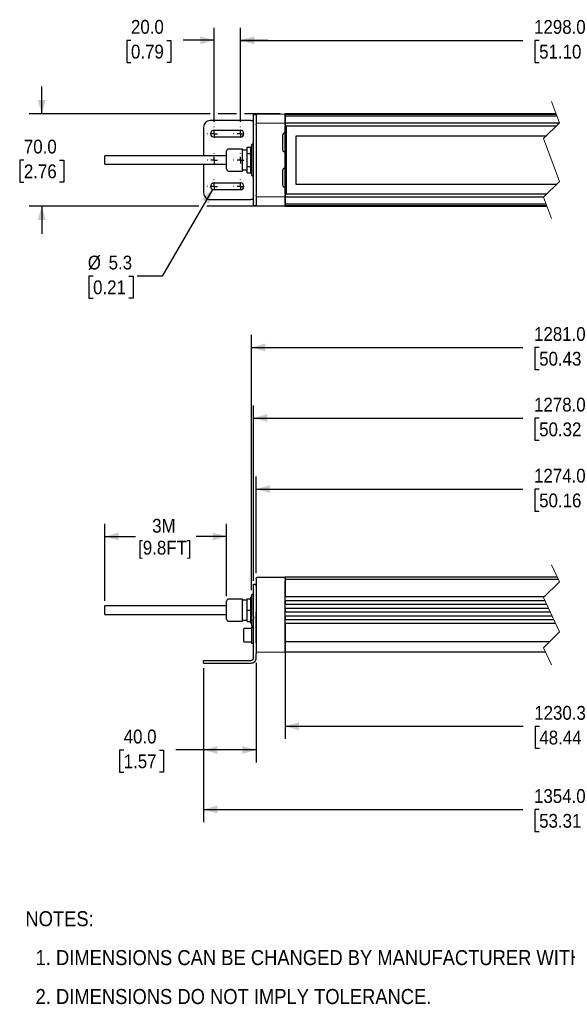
# Model space of a CAD drawing. Header units: millimetres. Extents: x 23 to 1295, y 0 to 794.
# Tile 1 of 4: x 23 to 440, y 35 to 783. Entities that reach past the tile are written whole.
import ezdxf

# ---------------------------------------------------------------- set-up
doc = ezdxf.new("R2010")
doc.units = ezdxf.units.MM
doc.header["$LTSCALE"] = 3
for name, pattern in [('SLD-Center', [19.05, 15.24, -1.27, 1.27, -1.27]), ('SLD-Dashed', [5.08, 2.54, 2.54]), ('SLD-Solid', [0])]:
    doc.linetypes.add(name, pattern=pattern)
doc.layers.add('CENTER', color=40, linetype='SLD-Center')
doc.layers.add('DIMENSIONS', color=140, linetype='SLD-Solid', lineweight=25)
doc.layers.add('TEXT', color=140, linetype='SLD-Solid', lineweight=25)
doc.styles.add('SLDTEXTSTYLE0', font='GOTHIC.TTF', dxfattribs={"width": 0.913})
doc.dimstyles.new('SLDDIMSTYLE0', dxfattribs={"dimtxt": 10.5, "dimasz": 10.5, "dimexe": 0, "dimexo": 0.0625, "dimgap": 2.625, "dimtad": 0, "dimtih": 1, "dimtoh": 1, "dimdec": 1, "dimrnd": 1e-09, "dimzin": 12, "dimdsep": 46, "dimtxsty": 'SLDTEXTSTYLE0', "dimsah": 1, "dimcen": 0.09, "dimadec": 0, "dimazin": 3, "dimtfac": 1, "dimtdec": 1, "dimtofl": 0, "dimtmove": 0, "dimatfit": 3, "dimfxl": 0, "dimfrac": 2, "dimtolj": 1, "dimtzin": 12, "dimarcsym": 0})
doc.dimstyles.new('SLDDIMSTYLE1', dxfattribs={"dimtxt": 10.5, "dimasz": 10.5, "dimexe": 0, "dimexo": 0.0625, "dimgap": 2.625, "dimtad": 0, "dimtih": 1, "dimtoh": 1, "dimdec": 1, "dimrnd": 1e-09, "dimzin": 4, "dimdsep": 46, "dimtxsty": 'SLDTEXTSTYLE0', "dimsah": 1, "dimcen": 0.09, "dimadec": 0, "dimazin": 1, "dimtfac": 1, "dimtdec": 1, "dimtofl": 0, "dimtmove": 0, "dimatfit": 3, "dimfxl": 0, "dimfrac": 2, "dimtolj": 1, "dimtzin": 12, "dimarcsym": 0})
doc.dimstyles.new('SLDDIMSTYLE2', dxfattribs={"dimtxt": 10.5, "dimasz": 10.5, "dimexe": 0, "dimexo": 0.0625, "dimgap": 2.625, "dimtad": 0, "dimtih": 1, "dimtoh": 1, "dimdec": 1, "dimrnd": 1e-09, "dimzin": 4, "dimdsep": 46, "dimtxsty": 'SLDTEXTSTYLE0', "dimsah": 1, "dimcen": 0.09, "dimadec": 0, "dimazin": 1, "dimtfac": 1, "dimtdec": 1, "dimtmove": 0, "dimatfit": 0, "dimfxl": 0, "dimfrac": 2, "dimtolj": 1, "dimtzin": 12, "dimarcsym": 0})
doc.dimstyles.new('SLDDIMSTYLE3', dxfattribs={"dimtxt": 10.5, "dimasz": 10.5, "dimexe": 0, "dimexo": 0.0625, "dimgap": 2.625, "dimtad": 0, "dimtih": 1, "dimtoh": 1, "dimdec": 1, "dimrnd": 1e-09, "dimzin": 12, "dimdsep": 46, "dimtxsty": 'SLDTEXTSTYLE0', "dimsah": 1, "dimcen": 0, "dimadec": 0, "dimazin": 3, "dimtfac": 1, "dimtdec": 1, "dimtofl": 0, "dimtmove": 0, "dimatfit": 3, "dimfxl": 0, "dimfrac": 2, "dimtolj": 1, "dimtzin": 12, "dimarcsym": 0})

# ---------------------------------------------------------------- blocks, each defined once
blk = doc.blocks.new('SW_NOTE_0_2')
at = {"layer": 'TEXT', "color": 0, "char_height": 11.43, "attachment_point": 1, "style": 'SLDTEXTSTYLE0'}
for s, insert in [('NOTES:', (0, 14.6)), ('  1. DIMENSIONS CAN BE CHANGED BY MANUFACTURER WITHOUT NOTICE.', (0, -14.96)), ('  2. DIMENSIONS DO NOT IMPLY TOLERANCE.', (0, -44.52))]:
    blk.add_mtext(s, dxfattribs=dict(at, insert=insert))
blk = doc.blocks.new('_D')
at = {"layer": 'DIMENSIONS'}
for p, q in [((88.24, 341.74), (88.24, 400.17)), ((180.74, 345.36), (180.74, 400.17)), ((88.24, 390.65), (111.38, 390.65)), ((180.74, 390.65), (157.61, 390.65))]:
    blk.add_line(p, q, dxfattribs=at)
for points in [[(88.24, 390.65), (98.74, 387.65), (98.74, 393.65)], [(180.74, 390.65), (170.24, 393.65), (170.24, 387.65)]]:
    blk.add_solid(points, dxfattribs=at)
at = {"layer": 'DIMENSIONS', "char_height": 10.5, "attachment_point": 1, "style": 'SLDTEXTSTYLE0'}
for s, insert in [('3M', (124.18, 404.06)), ('[9.8FT]', (113.51, 387.39))]:
    blk.add_mtext(s, dxfattribs=dict(at, insert=insert))
blk = doc.blocks.new('_D_1')
at = {"layer": 'DIMENSIONS'}
for p, q in [((201.24, 356.85), (201.24, 490.17)), ((670.25, 356.85), (670.25, 490.17)), ((201.24, 480.65), (405.88, 480.65)), ((418.29, 480.57), (415.09, 480.57)), ((415.09, 480.57), (415.09, 463.9)), ((453.2, 480.57), (456.4, 480.57)), ((456.4, 480.57), (456.4, 463.9)), ((513.66, 480.65), (465.61, 480.65)), ((516.28, 475.4), (513.66, 480.65)), ((521.53, 485.9), (516.28, 475.4)), ((524.16, 480.65), (521.53, 485.9)), ((670.25, 480.65), (524.16, 480.65)), ((415.09, 463.9), (418.29, 463.9)), ((456.4, 463.9), (453.2, 463.9))]:
    blk.add_line(p, q, dxfattribs=at)
for points in [[(201.24, 480.65), (211.74, 477.65), (211.74, 483.65)], [(670.25, 480.65), (659.75, 483.65), (659.75, 477.65)]]:
    blk.add_solid(points, dxfattribs=at)
at = {"layer": 'DIMENSIONS', "char_height": 10.5, "attachment_point": 1, "style": 'SLDTEXTSTYLE0'}
for s, insert in [('1278.0', (414.41, 496.11)), ('50.32', (418.29, 477.31))]:
    blk.add_mtext(s, dxfattribs=dict(at, insert=insert))
blk = doc.blocks.new('_D_2')
at = {"layer": 'DIMENSIONS'}
for p, q in [((203.24, 362.71), (203.24, 436.17)), ((668.25, 362.71), (668.25, 436.17)), ((203.24, 426.65), (405.88, 426.65)), ((418.29, 426.57), (415.09, 426.57)), ((415.09, 426.57), (415.09, 409.9)), ((453.2, 426.57), (456.4, 426.57)), ((456.4, 426.57), (456.4, 409.9)), ((495, 426.65), (465.61, 426.65)), ((497.63, 421.4), (495, 426.65)), ((502.88, 431.9), (497.63, 421.4)), ((505.5, 426.65), (502.88, 431.9)), ((668.25, 426.65), (505.5, 426.65)), ((415.09, 409.9), (418.29, 409.9)), ((456.4, 409.9), (453.2, 409.9))]:
    blk.add_line(p, q, dxfattribs=at)
for points in [[(203.24, 426.65), (213.74, 423.65), (213.74, 429.65)], [(668.25, 426.65), (657.75, 429.65), (657.75, 423.65)]]:
    blk.add_solid(points, dxfattribs=at)
at = {"layer": 'DIMENSIONS', "char_height": 10.5, "attachment_point": 1, "style": 'SLDTEXTSTYLE0'}
for s, insert in [('1274.0', (414.41, 442.11)), ('50.16', (418.29, 423.31))]:
    blk.add_mtext(s, dxfattribs=dict(at, insert=insert))
blk = doc.blocks.new('_D_3')
at = {"layer": 'DIMENSIONS'}
for p, q in [((225.24, 307.12), (225.24, 236.95)), ((646.55, 307.12), (646.55, 236.95)), ((512.62, 251.73), (510, 246.48)), ((517.87, 241.23), (512.62, 251.73)), ((225.24, 246.48), (406.03, 246.48)), ((418.44, 246.4), (415.24, 246.4)), ((415.24, 246.4), (415.24, 229.73)), ((453.35, 246.4), (456.55, 246.4)), ((456.55, 246.4), (456.55, 229.73)), ((510, 246.48), (465.76, 246.48)), ((520.5, 246.48), (517.87, 241.23)), ((646.55, 246.48), (520.5, 246.48)), ((415.24, 229.73), (418.44, 229.73)), ((456.55, 229.73), (453.35, 229.73))]:
    blk.add_line(p, q, dxfattribs=at)
for points in [[(225.24, 246.48), (235.74, 243.48), (235.74, 249.48)], [(646.55, 246.48), (636.05, 249.48), (636.05, 243.48)]]:
    blk.add_solid(points, dxfattribs=at)
at = {"layer": 'DIMENSIONS', "char_height": 10.5, "attachment_point": 1, "style": 'SLDTEXTSTYLE0'}
for s, insert in [('1230.3', (414.56, 261.94)), ('48.44', (418.44, 243.14))]:
    blk.add_mtext(s, dxfattribs=dict(at, insert=insert))
blk = doc.blocks.new('_D_4')
at = {"layer": 'DIMENSIONS'}
for p, q in [((203.24, 294.67), (203.24, 218.95)), ((163.24, 290.67), (163.24, 218.95)), ((102.54, 228.4), (99.34, 228.4)), ((99.34, 228.4), (99.34, 211.73)), ((129.69, 228.4), (132.89, 228.4)), ((132.89, 228.4), (132.89, 211.73)), ((163.24, 228.48), (142.1, 228.48)), ((203.24, 228.48), (163.24, 228.48)), ((99.34, 211.73), (102.54, 211.73)), ((132.89, 211.73), (129.69, 211.73))]:
    blk.add_line(p, q, dxfattribs=at)
for points in [[(163.24, 228.48), (173.74, 225.48), (173.74, 231.48)], [(203.24, 228.48), (192.74, 231.48), (192.74, 225.48)]]:
    blk.add_solid(points, dxfattribs=at)
at = {"layer": 'DIMENSIONS', "char_height": 10.5, "attachment_point": 1, "style": 'SLDTEXTSTYLE0'}
for s, insert in [('40.0', (102.54, 243.94)), ('1.57', (102.54, 225.14))]:
    blk.add_mtext(s, dxfattribs=dict(at, insert=insert))
blk = doc.blocks.new('_D_5')
at = {"layer": 'DIMENSIONS'}
for p, q in [((163.24, 290.67), (163.24, 173.72)), ((708.25, 290.67), (708.25, 173.72)), ((537.24, 188.5), (534.61, 183.25)), ((542.49, 178), (537.24, 188.5)), ((163.24, 183.25), (405.88, 183.25)), ((418.29, 183.17), (415.09, 183.17)), ((415.09, 183.17), (415.09, 166.5)), ((453.2, 183.17), (456.4, 183.17)), ((456.4, 183.17), (456.4, 166.5)), ((534.61, 183.25), (465.61, 183.25)), ((545.11, 183.25), (542.49, 178)), ((708.25, 183.25), (545.11, 183.25)), ((415.09, 166.5), (418.29, 166.5)), ((456.4, 166.5), (453.2, 166.5))]:
    blk.add_line(p, q, dxfattribs=at)
for points in [[(163.24, 183.25), (173.74, 180.25), (173.74, 186.25)], [(708.25, 183.25), (697.75, 186.25), (697.75, 180.25)]]:
    blk.add_solid(points, dxfattribs=at)
at = {"layer": 'DIMENSIONS', "char_height": 10.5, "attachment_point": 1, "style": 'SLDTEXTSTYLE0'}
for s, insert in [('1354.0', (414.41, 198.71)), ('53.31', (418.29, 179.91))]:
    blk.add_mtext(s, dxfattribs=dict(at, insert=insert))
blk = doc.blocks.new('_D_7')
at = {"layer": 'DIMENSIONS'}
for p, q in [((199.74, 349.99), (199.74, 543.81)), ((525.52, 539.54), (520.27, 529.04)), ((528.15, 534.29), (525.52, 539.54)), ((671.75, 349.99), (671.75, 543.81)), ((199.74, 534.29), (405.88, 534.29)), ((418.29, 534.21), (415.09, 534.21)), ((415.09, 534.21), (415.09, 517.54)), ((453.2, 534.21), (456.4, 534.21)), ((456.4, 534.21), (456.4, 517.54)), ((517.65, 534.29), (465.61, 534.29)), ((520.27, 529.04), (517.65, 534.29)), ((671.75, 534.29), (528.15, 534.29)), ((415.09, 517.54), (418.29, 517.54)), ((456.4, 517.54), (453.2, 517.54))]:
    blk.add_line(p, q, dxfattribs=at)
for points in [[(199.74, 534.29), (210.24, 531.29), (210.24, 537.29)], [(671.75, 534.29), (661.25, 537.29), (661.25, 531.29)]]:
    blk.add_solid(points, dxfattribs=at)
at = {"layer": 'DIMENSIONS', "char_height": 10.5, "attachment_point": 1, "style": 'SLDTEXTSTYLE0'}
for s, insert in [('1281.0', (414.41, 549.75)), ('50.43', (418.29, 530.95))]:
    blk.add_mtext(s, dxfattribs=dict(at, insert=insert))
blk = doc.blocks.new('_D_11')
at = {"layer": 'DIMENSIONS'}
for p, q in [((191.24, 705.65), (191.24, 777.1)), ((515.62, 772.82), (510.37, 762.32)), ((518.25, 767.57), (515.62, 772.82)), ((680.25, 705.66), (680.25, 777.1)), ((191.24, 767.57), (405.88, 767.57)), ((418.29, 767.49), (415.09, 767.49)), ((415.09, 767.49), (415.09, 750.83)), ((453.2, 767.49), (456.4, 767.49)), ((456.4, 767.49), (456.4, 750.83)), ((507.75, 767.57), (465.61, 767.57)), ((510.37, 762.32), (507.75, 767.57)), ((680.25, 767.57), (518.25, 767.57)), ((415.09, 750.83), (418.29, 750.83)), ((456.4, 750.83), (453.2, 750.83))]:
    blk.add_line(p, q, dxfattribs=at)
for points in [[(191.24, 767.57), (201.74, 764.57), (201.74, 770.57)], [(680.25, 767.57), (669.75, 770.57), (669.75, 764.57)]]:
    blk.add_solid(points, dxfattribs=at)
at = {"layer": 'DIMENSIONS', "char_height": 10.5, "attachment_point": 1, "style": 'SLDTEXTSTYLE0'}
for s, insert in [('1298.0', (414.41, 783.04)), ('51.10', (418.29, 764.24))]:
    blk.add_mtext(s, dxfattribs=dict(at, insert=insert))
blk = doc.blocks.new('_D_12')
at = {"layer": 'DIMENSIONS'}
for p, q in [((171.24, 705.65), (171.24, 777.16)), ((191.24, 705.65), (191.24, 777.16)), ((108.05, 767.55), (104.85, 767.55)), ((104.85, 767.55), (104.85, 750.88)), ((135.21, 767.55), (138.41, 767.55)), ((138.41, 767.55), (138.41, 750.88)), ((171.24, 767.63), (147.62, 767.63)), ((191.24, 767.63), (212.24, 767.63)), ((104.85, 750.88), (108.05, 750.88)), ((138.41, 750.88), (135.21, 750.88))]:
    blk.add_line(p, q, dxfattribs=at)
for points in [[(171.24, 767.63), (160.74, 770.63), (160.74, 764.63)], [(191.24, 767.63), (201.74, 764.63), (201.74, 770.63)]]:
    blk.add_solid(points, dxfattribs=at)
at = {"layer": 'DIMENSIONS', "char_height": 10.5, "attachment_point": 1, "style": 'SLDTEXTSTYLE0'}
for s, insert in [('20.0', (108.05, 783.1)), ('0.79', (108.05, 764.29))]:
    blk.add_mtext(s, dxfattribs=dict(at, insert=insert))
blk = doc.blocks.new('_D_16')
at = {"layer": 'DIMENSIONS'}
for p, q in [((40.24, 711.65), (40.24, 732.65)), ((168.24, 711.65), (30.72, 711.65)), ((188.24, 711.65), (174.24, 711.65)), ((221.43, 711.65), (194.24, 711.65)), ((26.67, 676.58), (23.47, 676.58)), ((23.47, 676.58), (23.47, 659.91)), ((53.82, 676.58), (57.02, 676.58)), ((57.02, 676.58), (57.02, 659.91)), ((23.47, 659.91), (26.67, 659.91)), ((57.02, 659.91), (53.82, 659.91)), ((159.59, 641.66), (30.72, 641.66)), ((40.24, 641.66), (40.24, 620.66)), ((221.43, 641.66), (165.59, 641.66))]:
    blk.add_line(p, q, dxfattribs=at)
for points in [[(40.24, 711.65), (43.24, 722.15), (37.24, 722.15)], [(40.24, 641.66), (37.24, 631.16), (43.24, 631.16)]]:
    blk.add_solid(points, dxfattribs=at)
at = {"layer": 'DIMENSIONS', "char_height": 10.5, "attachment_point": 1, "style": 'SLDTEXTSTYLE0'}
for s, insert in [('70.0', (26.67, 692.12)), ('2.76', (26.67, 673.32))]:
    blk.add_mtext(s, dxfattribs=dict(at, insert=insert))
blk = doc.blocks.new('_D_17')
at = {"layer": 'DIMENSIONS'}
for p, q in [((169.92, 654.36), (131.88, 588.47)), ((79.27, 588.47), (76.08, 588.47)), ((76.08, 588.47), (76.08, 571.8)), ((106.43, 588.47), (109.63, 588.47)), ((109.63, 588.47), (109.63, 571.8)), ((131.88, 588.47), (112.83, 588.47)), ((76.08, 571.8), (79.27, 571.8)), ((109.63, 571.8), (106.43, 571.8))]:
    blk.add_line(p, q, dxfattribs=at)
blk.add_solid([(169.92, 654.36), (162.07, 646.77), (167.27, 643.77)], dxfattribs=at)
at = {"layer": 'DIMENSIONS', "char_height": 10.5, "attachment_point": 1, "style": 'SLDTEXTSTYLE0'}
for s, insert in [('%%c', (75.24, 604.01)), ('5.3', (91.07, 604.01)), ('0.21', (79.27, 585.21))]:
    blk.add_mtext(s, dxfattribs=dict(at, insert=insert))
blk = doc.blocks.new('SW_CENTERMARKSYMBOL_4')
at = {"layer": 'CENTER', "color": 0}
for p, q in [((-5.08, 0), (-5.19, 0)), ((0, 0), (-2.54, 0)), ((0, 5.08), (0, 5.19)), ((0, 0), (0, 2.54)), ((0, 0), (0, -2.54)), ((0, 0), (2.54, 0)), ((5.08, 0), (5.19, 0)), ((0, -5.08), (0, -5.19))]:
    blk.add_line(p, q, dxfattribs=at)
blk = doc.blocks.new('SW_CENTERMARKSYMBOL_5')
at = {"layer": 'CENTER', "color": 0}
for p, q in [((-5.08, 0), (-5.19, 0)), ((0, 0), (-2.54, 0)), ((0, 5.08), (0, 5.19)), ((0, 0), (0, 2.54)), ((0, 0), (0, -2.54)), ((0, 0), (2.54, 0)), ((5.08, 0), (5.19, 0)), ((0, -5.08), (0, -5.19))]:
    blk.add_line(p, q, dxfattribs=at)
blk = doc.blocks.new('SW_CENTERMARKSYMBOL_6')
at = {"layer": 'CENTER', "color": 0}
for p, q in [((-5.08, 0), (-5.19, 0)), ((0, 0), (-2.54, 0)), ((0, 5.08), (0, 5.19)), ((0, 0), (0, 2.54)), ((0, 0), (0, -2.54)), ((0, 0), (2.54, 0)), ((5.08, 0), (5.19, 0)), ((0, -5.08), (0, -5.19))]:
    blk.add_line(p, q, dxfattribs=at)
blk = doc.blocks.new('SW_CENTERMARKSYMBOL_7')
at = {"layer": 'CENTER', "color": 0}
for p, q in [((-5.08, 0), (-5.19, 0)), ((0, 0), (-2.54, 0)), ((0, 5.08), (0, 5.19)), ((0, 0), (0, 2.54)), ((0, 0), (0, -2.54)), ((0, 0), (2.54, 0)), ((5.08, 0), (5.19, 0)), ((0, -5.08), (0, -5.19))]:
    blk.add_line(p, q, dxfattribs=at)
blk = doc.blocks.new('SW_CENTERMARKSYMBOL_14')
at = {"layer": 'CENTER', "color": 0}
for p, q in [((-5.08, 0), (-5.19, 0)), ((0, 0), (-2.54, 0)), ((0, 5.08), (0, 5.19)), ((0, 0), (0, 2.54)), ((0, 0), (0, -2.54)), ((0, 0), (2.54, 0)), ((5.08, 0), (5.19, 0)), ((0, -5.08), (0, -5.19))]:
    blk.add_line(p, q, dxfattribs=at)
blk = doc.blocks.new('SW_CENTERMARKSYMBOL_15')
at = {"layer": 'CENTER', "color": 0}
for p, q in [((-5.08, 0), (-5.19, 0)), ((0, 0), (-2.54, 0)), ((0, 5.08), (0, 5.19)), ((0, 0), (0, 2.54)), ((0, 0), (0, -2.54)), ((0, 0), (2.54, 0)), ((5.08, 0), (5.19, 0)), ((0, -5.08), (0, -5.19))]:
    blk.add_line(p, q, dxfattribs=at)

msp = doc.modelspace()

# ---------------------------------------------------------------- linework, layer by layer
at = {"color": 7, "linetype": 'SLD-Dashed', "lineweight": 18}
for p, q in [((427.68, 721.18), (433.68, 704.92)), ((433.68, 704.92), (421.68, 692.92)), ((421.68, 692.92), (433.68, 660.39)), ((433.68, 660.39), (421.68, 648.39)), ((421.68, 648.39), (427.68, 632.13)), ((427.68, 369.2), (433.68, 356.19)), ((433.68, 356.19), (421.68, 344.19)), ((421.68, 344.19), (433.68, 318.17)), ((433.68, 318.17), (421.68, 306.17)), ((421.68, 306.17), (427.68, 293.15))]:
    msp.add_line(p, q, dxfattribs=at)
for p, q in [((203.24, 711.1), (201.24, 711.1)), ((201.24, 709.64), (201.24, 711.1)), ((203.24, 710.83), (203.24, 704.88)), ((224.74, 711.56), (203.74, 711.37)), ((431.19, 711.66), (225.24, 711.66)), ((225.24, 711.66), (225.24, 711.65)), ((225.24, 711.65), (225.24, 711.27)), ((431.34, 711.27), (225.24, 711.27)), ((225.24, 711.27), (225.24, 711.26)), ((225.24, 711.26), (225.24, 711.02)), ((225.24, 711.02), (225.24, 710.29)), ((225.24, 710.08), (225.24, 710.67)), ((199.24, 706.65), (168.24, 706.65)), ((199.24, 706.65), (201.24, 706.65)), ((201.24, 690.05), (201.24, 709.64)), ((203.24, 704.88), (203.24, 703.86)), ((203.24, 703.4), (203.24, 703.86)), ((203.24, 703.4), (203.24, 649.91)), ((224.74, 704.55), (203.74, 704.36)), ((225.24, 710.29), (225.24, 709.89)), ((431.84, 709.89), (225.24, 709.89)), ((225.24, 709.89), (225.24, 709.86)), ((225.24, 709.86), (225.24, 705.52)), ((225.24, 705.03), (225.24, 709.67)), ((225.24, 705.52), (225.24, 704.66)), ((225.24, 704.05), (225.24, 705.03)), ((433.42, 704.66), (225.24, 704.66)), ((225.24, 704.66), (225.24, 703.41)), ((225.24, 703.4), (225.24, 704.05)), ((225.24, 703.41), (225.24, 702.91)), ((163.24, 701.65), (163.24, 679.9)), ((171.24, 699.3), (191.24, 699.3)), ((225.24, 702.91), (225.24, 702.66)), ((226.04, 702.66), (225.24, 702.66)), ((225.24, 650.66), (225.24, 702.66)), ((225.24, 700.66), (226.04, 700.66)), ((226.04, 697.66), (225.24, 697.66)), ((226.04, 702.66), (226.04, 650.66)), ((226.04, 702.66), (431.42, 702.66)), ((191.24, 694), (171.24, 694)), ((201.24, 688.65), (200.24, 688.65)), ((201.24, 686.58), (201.24, 690.05)), ((223.54, 684.22), (223.54, 695.55)), ((233.54, 695.16), (423.92, 695.16)), ((233.54, 658.16), (233.54, 695.16)), ((180.74, 676.65), (180.74, 683.53)), ((192.74, 685.03), (182.24, 685.03)), ((192.74, 676.65), (192.74, 685.03)), ((196.24, 684.15), (192.74, 684.15)), ((196.24, 681.56), (196.24, 686.47)), ((196.24, 686.47), (199.24, 686.47)), ((196.24, 681.56), (199.24, 681.56)), ((196.24, 671.75), (196.24, 681.56)), ((199.74, 686.65), (199.24, 686.65)), ((199.24, 666.65), (199.24, 686.65)), ((199.74, 688.15), (199.74, 665.15)), ((201.24, 666.73), (201.24, 686.58)), ((180.74, 679.9), (88.24, 679.9)), ((88.24, 673.4), (88.24, 679.9)), ((88.24, 673.4), (180.74, 673.4)), ((163.24, 673.4), (163.24, 651.65)), ((180.74, 669.78), (180.74, 676.65)), ((192.74, 668.28), (192.74, 676.65)), ((182.24, 668.28), (192.74, 668.28)), ((192.74, 669.15), (196.24, 669.15)), ((196.24, 671.75), (199.24, 671.75)), ((196.24, 666.84), (196.24, 671.75)), ((196.24, 666.84), (199.24, 666.84)), ((199.24, 666.65), (199.74, 666.65)), ((201.24, 663.26), (201.24, 666.73)), ((223.54, 657.75), (223.54, 669.07)), ((171.24, 659.3), (191.24, 659.3)), ((200.24, 664.65), (201.24, 664.65)), ((201.24, 643.67), (201.24, 663.26)), ((191.24, 654), (171.24, 654)), ((225.24, 655.66), (226.04, 655.66)), ((226.04, 652.66), (225.24, 652.66)), ((431.44, 658.16), (233.54, 658.16)), ((168.24, 646.65), (199.24, 646.65)), ((201.24, 646.65), (199.24, 646.65)), ((201.24, 642.2), (201.24, 643.67)), ((203.24, 649.44), (203.24, 649.91)), ((203.24, 649.44), (203.24, 648.43)), ((203.24, 648.43), (203.24, 642.48)), ((203.74, 648.95), (224.74, 648.76)), ((225.24, 650.66), (226.04, 650.66)), ((225.24, 650.66), (225.24, 650.41)), ((225.24, 650.41), (225.24, 649.91)), ((225.24, 649.91), (225.24, 648.66)), ((225.24, 649.26), (225.24, 649.91)), ((225.24, 648.28), (225.24, 649.26)), ((225.24, 648.66), (421.94, 648.66)), ((225.24, 648.66), (225.24, 647.79)), ((225.24, 643.65), (225.24, 648.28)), ((225.24, 647.79), (225.24, 643.46)), ((225.24, 643.46), (225.24, 643.42)), ((225.24, 643.42), (423.52, 643.42)), ((225.24, 643.42), (225.24, 643.02)), ((423.94, 650.66), (226.04, 650.66)), ((201.24, 642.2), (203.24, 642.2)), ((203.74, 641.93), (224.74, 641.75)), ((225.24, 642.3), (225.24, 643.21)), ((225.24, 643.02), (225.24, 642.29)), ((225.24, 642.29), (225.24, 642.05)), ((225.24, 642.05), (225.24, 642.04)), ((225.24, 642.04), (424.02, 642.04)), ((225.24, 642.04), (225.24, 641.66)), ((225.24, 641.66), (424.17, 641.66)), ((225.24, 641.66), (225.24, 641.66)), ((224.74, 359.58), (203.74, 359.4)), ((432.07, 359.68), (225.24, 359.68)), ((225.24, 359.68), (225.24, 358.26)), ((225.24, 358.43), (225.24, 359.08)), ((201.24, 354.48), (203.24, 354.48)), ((201.24, 353.04), (201.24, 354.48)), ((201.24, 333.45), (201.24, 353.04)), ((203.24, 358.43), (203.24, 358.9)), ((203.24, 358.43), (203.24, 357.3)), ((203.24, 357.3), (203.24, 354.03)), ((203.24, 353.04), (203.24, 354.48)), ((203.24, 354.03), (203.24, 310.05)), ((225.24, 358.26), (432.72, 358.26)), ((225.24, 358.26), (225.24, 357.3)), ((225.24, 357.3), (225.24, 354.47)), ((225.24, 354.13), (225.24, 357.3)), ((225.24, 354.47), (225.24, 345.76)), ((225.24, 313.78), (225.24, 354.13)), ((199.74, 344.68), (199.24, 344.68)), ((199.24, 324.68), (199.24, 344.68)), ((199.74, 346.18), (199.74, 334.68)), ((201.24, 346.68), (200.24, 346.68)), ((225.24, 345.76), (225.24, 344.77)), ((422.26, 344.77), (225.24, 344.77)), ((180.74, 337.93), (88.24, 337.93)), ((88.24, 334.68), (88.24, 337.93)), ((180.74, 327.8), (180.74, 341.55)), ((192.74, 343.05), (182.24, 343.05)), ((192.74, 326.3), (192.74, 343.05)), ((196.24, 342.18), (192.74, 342.18)), ((196.24, 334.68), (196.24, 343.18)), ((196.24, 343.18), (199.24, 343.18)), ((225.24, 341.91), (422.73, 341.91)), ((225.24, 341.91), (225.24, 341.3)), ((225.24, 341.3), (225.24, 339.93)), ((225.24, 339.93), (225.24, 339.07)), ((424.04, 339.07), (225.24, 339.07)), ((88.24, 331.43), (88.24, 334.68)), ((88.24, 331.43), (180.74, 331.43)), ((196.24, 334.68), (199.24, 334.68)), ((196.24, 326.18), (196.24, 334.68)), ((199.74, 334.68), (199.74, 323.18)), ((201.24, 329.91), (201.24, 333.45)), ((201.24, 329.91), (201.24, 328.96)), ((203.24, 329.91), (203.24, 333.45)), ((203.24, 328.96), (203.24, 329.91)), ((225.24, 336.12), (425.4, 336.12)), ((225.24, 336.12), (225.24, 335.39)), ((225.24, 335.39), (225.24, 333.97)), ((225.24, 333.97), (225.24, 333.24)), ((426.73, 333.24), (225.24, 333.24)), ((225.24, 330.29), (428.09, 330.29)), ((225.24, 330.29), (225.24, 329.42)), ((225.24, 329.42), (225.24, 328.05)), ((182.24, 326.3), (192.74, 326.3)), ((192.74, 327.18), (196.24, 327.18)), ((196.24, 326.18), (199.24, 326.18)), ((199.24, 324.68), (199.74, 324.68)), ((201.24, 321.68), (199.64, 321.68)), ((199.64, 321.68), (199.64, 315.68)), ((200.24, 322.68), (201.24, 322.68)), ((201.24, 328.96), (201.24, 328.01)), ((201.24, 309.77), (201.24, 328.01)), ((203.24, 328.01), (203.24, 328.96)), ((203.24, 309.77), (203.24, 328.01)), ((225.24, 328.05), (225.24, 327.45)), ((429.4, 327.45), (225.24, 327.45)), ((430.72, 324.59), (225.24, 324.59)), ((225.24, 324.59), (225.24, 323.6)), ((225.24, 323.6), (225.24, 321.26)), ((193.64, 320.08), (193.64, 311.28)), ((199.64, 320.68), (194.24, 320.68)), ((199.64, 315.68), (199.64, 309.68)), ((225.24, 321.26), (225.24, 321.12)), ((225.24, 321.12), (225.24, 318.75)), ((225.24, 318.75), (225.24, 318.54)), ((225.24, 318.54), (225.24, 315.85)), ((225.24, 315.85), (225.24, 315.74)), ((225.24, 315.74), (225.24, 313.6)), ((194.24, 310.68), (199.64, 310.68)), ((199.64, 309.68), (201.24, 309.68)), ((201.24, 301.54), (201.24, 309.77)), ((203.24, 309.77), (203.24, 301.54)), ((225.24, 313.6), (225.24, 313.39)), ((225.24, 313.39), (225.24, 311.01)), ((225.24, 311.13), (225.24, 313.21)), ((225.24, 311.01), (225.24, 310.93)), ((225.24, 310.93), (426.45, 310.93)), ((225.24, 310.93), (225.24, 309.09)), ((225.24, 309.24), (225.24, 310.75)), ((225.24, 309.09), (225.24, 308.89)), ((225.24, 308.89), (225.24, 303.18)), ((225.24, 303.71), (225.24, 308.67)), ((201.24, 300.65), (201.24, 301.54)), ((201.24, 298.77), (201.24, 300.65)), ((203.24, 300.65), (203.24, 301.54)), ((203.24, 298.77), (203.24, 300.65)), ((203.74, 302.96), (224.74, 302.77)), ((225.24, 303.18), (225.24, 302.68)), ((423.29, 302.68), (225.24, 302.68)), ((163.24, 294.48), (163.24, 296.48)), ((163.24, 296.48), (168.24, 296.48)), ((163.24, 294.48), (168.24, 294.48)), ((168.24, 296.48), (199.24, 296.48)), ((168.24, 294.48), (199.24, 294.48)), ((201.24, 298.77), (201.24, 298.48)), ((203.24, 298.48), (203.24, 298.77))]:
    msp.add_line(p, q)
for centre, radius, start, end in [((203.74, 710.88), 0.498, 90.49512, 180.00253), ((224.74, 711.06), 0.5, 1.21626, 90.00097), ((168.24, 701.65), 5, 89.99927, 180.00079), ((203.74, 703.86), 0.498, 90.49512, 180.00253), ((224.74, 704.05), 0.5, 1.21626, 90.00097), ((171.24, 696.65), 2.65, 90.00081, 269.99919), ((191.24, 696.65), 2.65, 270.00081, 89.99919), ((200.24, 688.15), 0.5, 90.00457, 179.99959), ((182.24, 683.53), 1.5, 89.99996, 179.99963), ((182.24, 669.78), 1.5, 180.00037, 270.00004), ((171.24, 656.65), 2.65, 90.00081, 269.99919), ((191.24, 656.65), 2.65, 270.00081, 89.99919), ((200.24, 665.15), 0.5, 180.00041, 269.99543), ((168.24, 651.65), 5, 179.99924, 270.00069), ((203.74, 649.44), 0.498, 179.9971, 269.50525), ((224.74, 649.26), 0.5, 269.9994, 358.78337), ((203.74, 642.43), 0.498, 179.99747, 269.50488), ((224.74, 642.25), 0.5, 269.99903, 358.78374), ((203.74, 358.9), 0.498, 90.49512, 180.00253), ((224.74, 359.08), 0.5, 1.22295, 88.99691), ((200.24, 346.18), 0.5, 90.00457, 179.99948), ((182.24, 341.55), 1.5, 90.00002, 179.99959), ((182.24, 327.8), 1.5, 180.00039, 270.00001), ((200.24, 323.18), 0.5, 180.00041, 269.99543), ((194.24, 320.08), 0.6, 89.99838, 180.00349), ((194.24, 311.28), 0.6, 179.99657, 270.00147), ((203.74, 303.46), 0.498, 179.9971, 269.50525), ((224.74, 303.27), 0.5, 271.00309, 358.77683), ((199.24, 298.48), 4, 269.99885, 0.00105), ((199.24, 298.48), 2, 269.99945, 359.99959)]:
    msp.add_arc(centre, radius, start, end)
for points, knots in [([(223.54, 695.55), (223.56, 695.75), (223.6, 696.15), (223.88, 696.69), (224.25, 697.16), (224.58, 697.4), (224.74, 697.52)], [0, 0, 0, 0, 0.248917, 0.4986754, 0.7425505, 1, 1, 1, 1]), ([(224.74, 682.69), (224.58, 682.74), (224.24, 682.86), (223.85, 683.22), (223.59, 683.7), (223.56, 684.05), (223.54, 684.22)], [0, 0, 0, 0, 0.250229, 0.500275, 0.750265, 1, 1, 1, 1]), ([(223.54, 669.07), (223.56, 669.25), (223.59, 669.6), (223.85, 670.07), (224.24, 670.44), (224.58, 670.55), (224.74, 670.61)], [0, 0, 0, 0, 0.249717, 0.499714, 0.749768, 1, 1, 1, 1]), ([(224.74, 655.78), (224.58, 655.9), (224.25, 656.14), (223.88, 656.61), (223.6, 657.15), (223.56, 657.55), (223.54, 657.75)], [0, 0, 0, 0, 0.2573276, 0.501322, 0.7510813, 1, 1, 1, 1]), ([(224.75, 359.58), (224.75, 359.58), (224.75, 359.58), (224.75, 359.58), (224.75, 359.58), (224.75, 359.58), (224.75, 359.58), (224.75, 359.58), (224.75, 359.58), (224.75, 359.58), (224.75, 359.58), (224.74, 359.58), (224.74, 359.58)], [0, 0, 0, 0, 0.047945, 0.143836, 0.294521, 0.5, 0.602739, 0.69863, 0.780819, 0.849315, 0.952055, 1, 1, 1, 1]), ([(224.74, 302.77), (224.75, 302.77), (224.75, 302.77), (224.75, 302.77), (224.75, 302.77), (224.75, 302.77), (224.75, 302.77), (224.75, 302.77), (224.75, 302.77), (224.75, 302.77), (224.75, 302.77), (224.75, 302.77), (224.75, 302.77), (224.75, 302.77)], [0, 0, 0, 0, 0.136987, 0.287672, 0.499999, 0.547944, 0.575341, 0.59589, 0.623287, 0.643835, 0.69178, 0.863013, 1, 1, 1, 1])]:
    msp.add_open_spline(points, degree=3, knots=knots)

# ---------------------------------------------------------------- block references
at = {"layer": 'CENTER'}
for name, p in [('SW_CENTERMARKSYMBOL_5', (171.24, 696.65)), ('SW_CENTERMARKSYMBOL_4', (191.24, 696.65)), ('SW_CENTERMARKSYMBOL_14', (171.24, 676.65)), ('SW_CENTERMARKSYMBOL_15', (191.24, 676.65)), ('SW_CENTERMARKSYMBOL_6', (171.24, 656.65)), ('SW_CENTERMARKSYMBOL_7', (191.24, 656.65))]:
    msp.add_blockref(name, p, dxfattribs=at)
at = {"layer": 'TEXT'}
msp.add_blockref('SW_NOTE_0_2', (27.78, 91.39), dxfattribs=at)

# ---------------------------------------------------------------- dimensions: what is measured, and where the dimension line sits
at = {"layer": 'DIMENSIONS'}
for base, p1, p2, dimstyle, picture, middle in [((191.24, 767.63), (171.24, 701.84), (191.24, 701.84), 'SLDDIMSTYLE2', '_D_12', (121.63, 767.63)), ((203.24, 228.48), (163.24, 294.48), (203.24, 298.48), 'SLDDIMSTYLE1', '_D_4', (116.12, 228.48))]:
    dim = msp.add_linear_dim(base=base, p1=p1, p2=p2, dimstyle=dimstyle, dxfattribs=at)
    dim.commit()
    dim.dimension.update_dxf_attribs({"geometry": picture, "text_midpoint": middle, "dimtype": 160})
for base, p1, p2, text, dimstyle, picture, middle in [((680.25, 767.57), (191.24, 701.84), (680.25, 701.85), '1298.0', 'SLDDIMSTYLE1', '_D_11', (435.74, 767.57)), ((671.75, 534.29), (199.74, 346.18), (671.75, 346.18), '1281.0', 'SLDDIMSTYLE1', '_D_7', (435.74, 534.29)), ((670.25, 480.65), (201.24, 353.04), (670.25, 353.04), '1278.0', 'SLDDIMSTYLE1', '_D_1', (435.74, 480.65)), ((668.25, 426.65), (203.24, 358.9), (668.25, 358.9), '1274.0', 'SLDDIMSTYLE1', '_D_2', (435.74, 426.65)), ((180.74, 390.65), (88.24, 337.93), (180.74, 341.55), '3M\\P[9.8FT]', 'SLDDIMSTYLE0', '_D', (134.49, 390.65)), ((646.55, 246.48), (225.24, 310.93), (646.55, 310.93), '1230.3', 'SLDDIMSTYLE0', '_D_3', (435.89, 246.48)), ((708.25, 183.25), (163.24, 294.48), (708.25, 294.48), '1354.0', 'SLDDIMSTYLE1', '_D_5', (435.74, 183.25))]:
    dim = msp.add_linear_dim(base=base, p1=p1, p2=p2, text=text, dimstyle=dimstyle, dxfattribs=at)
    dim.commit()
    dim.dimension.update_dxf_attribs({"geometry": picture, "text_midpoint": middle, "dimtype": 160})
dim = msp.add_linear_dim(base=(40.24, 641.66), p1=(225.24, 711.65), p2=(225.24, 641.66), angle=90, dimstyle='SLDDIMSTYLE2', dxfattribs=at)
dim.commit()
dim.dimension.update_dxf_attribs({"geometry": '_D_16', "text_midpoint": (40.24, 676.66), "dimtype": 160})
dim = msp.add_diameter_dim_2p(p1=(172.57, 658.95), p2=(169.92, 654.36), dimstyle='SLDDIMSTYLE3', dxfattribs=at)
dim.commit()
dim.dimension.update_dxf_attribs({"geometry": '_D_17', "text_midpoint": (92.85, 588.47), "dimtype": 163})

doc.saveas('drawing.dxf')
